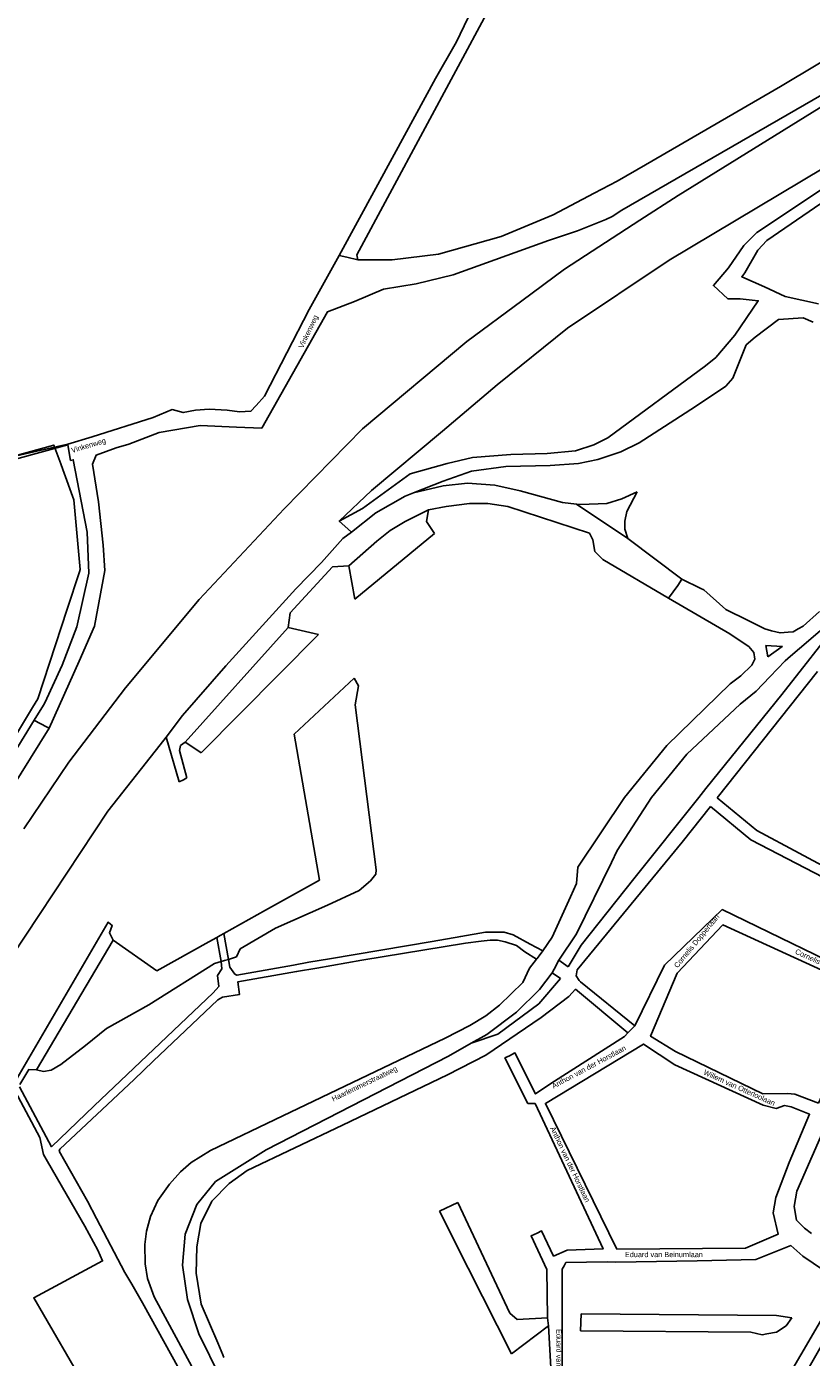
# Model space of a CAD drawing. Header units: metres. Extents: x 89872 to 99175, y 455036 to 468911.
# Tile 142 of 196: x 92018 to 92389, y 467668 to 468297. Entities that reach past the tile are written whole.
import ezdxf

# ---------------------------------------------------------------- set-up
doc = ezdxf.new("R2010")
doc.units = ezdxf.units.M
for name, color, linetype in [('Gemeentegrenzen', 7, 'KG-GEMEENTE'), ('STRNM', 7, 'Continuous'), ('Wegdeel doorgaand', 1, 'Continuous')]:
    doc.layers.add(name, color=color, linetype=linetype)
doc.layers.add('Waterdeel', color=7, linetype='Continuous', true_color=0x00aaff)
doc.layers.add('Wegdeel', color=7, linetype='Continuous', true_color=0x9a9a9a)
doc.linetypes.add('KG-GEMEENTE', pattern='A,1,-2.25,[5,NLCS.SHX,S=1,R=0,X=0,Y=0],-2.25', length=5.5)

msp = doc.modelspace()

# ---------------------------------------------------------------- linework, layer by layer
at = {"layer": 'Gemeentegrenzen', "flags": 128}
msp.add_lwpolyline([(90762.73, 464180.92), (90755.86, 464195.33), (90741.62, 464225.18), (90721.03, 464269.19), (90711.01, 464289.46), (90684.4, 464339.43), (90666.07, 464382.4), (90649.85, 464420.75), (90635.19, 464457.9), (90620.46, 464495.41), (90617.42, 464505), (90608.03, 464538.66), (90596.61, 464572.31), (90590.22, 464593.89), (90582.83, 464625.08), (90577.49, 464644.86), (90574.1, 464660.7), (90572.45, 464670.59), (90570.76, 464689.64), (90570.6, 464708.3), (90570.28, 464725.4), (90569.06, 464744.62), (90567.3, 464767.29), (90566.9, 464789.33), (90566.43, 464806.17), (90566.85, 464822.52), (90571.68, 464854.78), (90571.8, 464856.83), (90576.93, 464940.82), (90575.97, 464994.56), (90575.96, 465007.11), (90582.22, 465039.53), (90584.47, 465051.19), (90590.82, 465068.2), (90598.58, 465085.51), (90628.18, 465144.59), (90671.63, 465227.59), (90681.27, 465245.99), (90683.4, 465249.12), (90703.82, 465279.13), (90736.24, 465326.28), (90740.98, 465333.85), (90746.16, 465342.14), (90754.83, 465357.25), (90766.17, 465377.37), (90771.91, 465388.72), (90778.97, 465404.63), (90787.93, 465425.86), (90792.13, 465436.8), (90794.88, 465446.09), (90796.98, 465454.32), (90799.03, 465463.7), (90800.77, 465474.98), (90802.3, 465489.38), (90805.43, 465519.02), (90807.88, 465558.14), (90813.48, 465615.87), (90814.31, 465632.37), (90814.33, 465653.29), (90813.51, 465667.73), (90811.48, 465686.28), (90808.64, 465705.73), (90804.64, 465725.13), (90795.9, 465764.18), (90785.15, 465805.74), (90777.94, 465830.25), (90769.72, 465854.25), (90765.69, 465864.27), (90758.59, 465878.45), (90749.27, 465894.73), (90742.51, 465905.69), (90732.77, 465921.49), (90719.33, 465939.06), (90708.54, 465951.65), (90707.64, 465952.7), (90706.41, 465954.13), (90669.74, 465998.55), (90660.89, 466007.96), (90639.73, 466025.13), (90621.85, 466039.53), (90613.33, 466046.39), (90592.78, 466058.74), (90573.68, 466068.24), (90549.57, 466078.72), (90528.26, 466086.81), (90508.62, 466092.94), (90486.12, 466099.12), (90419.11, 466113.14), (90381.64, 466120.5), (90246.78, 466147.88), (90131.05, 466177.04), (90053.17, 466197.99), (90008.93, 466212.15), (89991.66, 466217.12), (89972.78, 466223.04), (89946.01, 466232.06), (89938.91, 466234.61), (89924.52, 466240.97), (89909.15, 466251.02), (89890.37, 466265.63), (89871.9, 466284.97), (89887.83, 466296.8), (89924.29, 466323.87), (89930.12, 466326.89), (89934.29, 466328.04), (89937.63, 466327.88), (89945.04, 466324.15), (89948.17, 466323), (89977.66, 466343.26), (89993.35, 466352.63), (90052.22, 466375.13), (90055.03, 466376.08), (90065.03, 466379.45), (90073.34, 466375.83), (90084.28, 466372.05), (90093.68, 466368.25), (90096.01, 466367.31), (90103.17, 466364.55), (90113.06, 466360.46), (90121.69, 466356.76), (90137.55, 466348.81), (90140.91, 466347.13), (90157.03, 466338.86), (90170.01, 466331.53), (90171.15, 466330.89), (90174.52, 466328.98), (90176.07, 466328.04), (90177.1, 466327.41), (90194.26, 466316.95), (90195.97, 466315.9), (90207.54, 466309.46), (90222.24, 466304.08), (90231.81, 466306.54), (90257.95, 466312.83), (90267.49, 466315.16), (90306.21, 466324.63), (90356.24, 466336.62), (90358.92, 466337.24), (90413.71, 466350), (90417.05, 466350.84), (90456.64, 466360.75), (90478.98, 466367.15), (90484.56, 466368.74), (90485.67, 466369.06), (90486.11, 466369.2), (90486.92, 466369.46), (90510.48, 466376.89), (90562.47, 466393.6), (90596.98, 466404.49), (90654.55, 466423.04), (90747.39, 466453.54), (90753.81, 466455.65), (90786.49, 466466.39), (90790.65, 466467.83), (90790.9, 466467.91), (90805.15, 466470.33), (90816.53, 466472.26), (90819.4, 466472.75), (90860.97, 466478.57), (90883.49, 466481.07), (90913.64, 466484.41), (90952.55, 466488.72), (91015.63, 466494.19), (91016.35, 466494.25), (91036.98, 466496.04), (91037.06, 466511.43), (91037.23, 466513.36), (91037.76, 466515.52), (91038.82, 466517.17), (91039.53, 466517.65), (91040.64, 466518.05), (91042.08, 466518.46), (91055.96, 466517.87), (91068.38, 466517.36), (91074.4, 466517.41), (91083.3, 466519.1), (91220.08, 466569.55), (91230.75, 466576.46), (91243.75, 466575.59), (91243.76, 466579.12), (91303.2, 466576.33), (91441.36, 466572.1), (91466.58, 466573.13), (91464.02, 466554.89), (91494.85, 466553.15), (91521.12, 466628.88), (91536.55, 466673.44), (91571.28, 466773.64), (91615.16, 466900.35), (91660.3, 467030.44), (91663.46, 467039.53), (91684.44, 467099.92), (91714.37, 467186.31), (91715.44, 467189.4), (91766.98, 467337.81), (91775.01, 467362.82), (91781.93, 467384.37), (91805.73, 467457.4), (91822.14, 467507.77), (91843.65, 467573.99), (91840.8, 467581.24), (91790.82, 467612.97), (91791.2, 467615.51), (91791.33, 467616.4), (91784.38, 467619.38), (91787.65, 467627.75), (91792.47, 467640.26), (91852.36, 467658.81), (91852.88, 467660.11), (91854.54, 467664.27), (91855.02, 467665.48), (91861.52, 467681.81), (91862.36, 467683.91), (91878.28, 467723.67), (91884.22, 467738.35), (91879.67, 467738.58), (91884.97, 467755.36), (91888.2, 467765.57), (91888.8, 467767.45), (91895.8, 467791.89), (91903.68, 467826.61), (91903.94, 467827.08), (91909.12, 467836.69), (91917.08, 467845.72), (91928.74, 467852.65), (91941.83, 467844.72), (91980.03, 467907.98), (91998.91, 467938.78), (92021.1, 467975.47), (92022.29, 467977.44), (92023.53, 467979.5), (92037.46, 468021.89), (92043.26, 468039.53), (92043.61, 468040.61), (92040.67, 468073.65), (92035.39, 468087.87), (92034.39, 468090.57), (92031.08, 468099.48), (91997.78, 468090.26), (91979.47, 468086.42), (91965.37, 468084.21), (91956.64, 468083.07), (91949.21, 468083.34), (91938.16, 468084.3), (91924.19, 468085.55), (91909.12, 468087.5), (91890.59, 468090.09), (91872.55, 468092.17), (91857.94, 468093.47), (91848.6, 468093.53), (91835.64, 468093.28), (91823.5, 468092.43), (91812.71, 468091.13), (91802.47, 468089.49), (91791.09, 468086.88), (91788.75, 468086.31), (91779.45, 468084.02), (91760.6, 468078.53), (91752.17, 468076.29), (91738.58, 468072.57), (91728.77, 468069.12), (91756.55, 468118.92), (91760.38, 468127.16), (91763, 468134.6), (91768.6, 468150.86), (91769.39, 468153.14), (91771.95, 468159.37), (91778.54, 468171.54), (91790.73, 468187.78), (91799.5, 468198.47), (91805.04, 468206.84), (91808.12, 468213.95), (91809.47, 468221.22), (91815.07, 468251.21), (91819.18, 468261.42), (91834.88, 468291.11), (91850.03, 468319.75), (91851.13, 468324.92), (91847.97, 468332.39), (91846.13, 468336.03), (91839.79, 468348.62), (91832.72, 468362.65), (91834.85, 468387.36), (91838.79, 468398.01), (91843.55, 468405.59), (91850.13, 468411.97), (91883.99, 468424), (91942.42, 468413.96), (91974.49, 468420.41), (91975.23, 468420.66), (92022.28, 468436.6), (92044.49, 468448.15), (92053.64, 468457.58), (92067.44, 468486.92), (92106.88, 468535.87), (92111.16, 468543.41), (92114.34, 468570.37), (92118.7, 468584.42), (92123.06, 468593.69), (92126.7, 468597.41), (92138.9, 468600.96), (92192.74, 468603.63), (92233.33, 468611.76), (92244.82, 468614.49), (92283.95, 468625.54), (92315.75, 468635.91), (92317.95, 468634.29), (92322.3, 468629.39), (92326.09, 468620.65), (92328.79, 468610.74), (92329.78, 468599.67), (92329.98, 468589.77), (92330.68, 468581.8), (92335.15, 468572.63), (92340.35, 468566.15), (92346.82, 468560.7), (92353.75, 468556.41), (92363.38, 468554.6), (92377.41, 468554.24), (92392.61, 468557.39), (92401.25, 468560.3), (92408.39, 468564.33), (92418.09, 468572.89), (92422.21, 468578.01), (92424.98, 468583.41), (92427.2, 468592.7), (92431.87, 468610.83), (92433.6, 468615.21), (92464.86, 468655.83), (92493.04, 468676.98), (92552.78, 468696.47), (92588.82, 468708.48), (92727.79, 468737.39), (92746.65, 468751.69), (92757.44, 468765.59), (92798.35, 468803.82), (92819.4, 468831.21), (92833.5, 468849.96), (92846.82, 468882.12), (92849.01, 468885.97), (92851.87, 468889.37), (92869.15, 468904.64), (92876.53, 468909.69), (92878.52, 468910.54), (92881.13, 468910.33), (92883.43, 468909.22), (92886.29, 468907.05), (92895.02, 468895.84), (92895.93, 468892.35), (92900.08, 468876.55), (92906.31, 468857.26), (92910.29, 468846.06), (92914.23, 468837.09), (92916.99, 468832.32), (92920.3, 468826.25), (92926.51, 468817.94), (92932.99, 468806.12), (92939.41, 468793.03), (92944.39, 468782.73), (92948.19, 468771.06), (92953.52, 468755.48), (92954.33, 468752.64), (92958.17, 468739.31), (92964.1, 468717.34), (92965.3, 468704.7), (92965.09, 468689.59), (92965.26, 468664.12), (92964.59, 468660.5), (92963.44, 468657.06), (92948.86, 468642.44), (92960.91, 468627.96), (92969.49, 468617.66), (92980.81, 468604.05), (92985.03, 468599.84), (92988.53, 468597.26), (92991.47, 468595.43), (92993.87, 468594.11), (92996.2, 468593.29), (93000.22, 468592.11), (93001.05, 468591.94), (93091.55, 468646.01), (93130.91, 468668.16), (93149.02, 468678.05), (93167.03, 468687.05), (93166.59, 468687.93), (93174.73, 468692.41), (93181.98, 468695.76), (93189.21, 468698.57), (93196.24, 468700.71), (93205.91, 468702.35), (93214.68, 468703.2), (93221.82, 468703.49), (93230.24, 468703.21), (93240.36, 468700.6), (93248.99, 468700.42), (93255.14, 468700.58), (93263.43, 468701.96), (93281.56, 468706.5), (93301.71, 468718.75), (93306.92, 468721.92), (93320.28, 468730.04), (93334.85, 468742.28), (93348.55, 468753.78), (93359.17, 468762.69), (93412.98, 468807.86), (93444.68, 468834.48), (93445.51, 468835.16), (93479.73, 468779.45), (93491.23, 468760.75), (93524.92, 468705.61), (93527.17, 468701.92), (93526, 468700.88), (93532.9, 468693.65), (93591.6, 468747.02), (93658.74, 468809.44), (93709.95, 468747.92), (93732.24, 468758.74), (93735.84, 468760.49), (93751.9, 468768.28), (93767.37, 468775.79), (93773.2, 468746.57), (93777.5, 468724.91), (93778.4, 468720.35), (93791.43, 468654.68), (93812.54, 468549.11), (93818.34, 468509.26), (93831.75, 468306.41), (93833.09, 468272.76), (93833.3, 468266.72), (93840.97, 468095.61), (93841.57, 468089.96), (93843.6, 468070.23), (93846.04, 468048), (93846.04, 468048), (93846.9, 468039.53), (93847.81, 468030.61), (93864.03, 467940.44), (93873.3, 467895.67), (93869.31, 467894.99), (93887.99, 467819.32), (93891.57, 467803.97), (93884.7, 467792.02), (93878.82, 467785.23), (93874.26, 467779.43), (93873.6, 467778.79), (93854.14, 467763.32), (93845.3, 467756.59), (93840.94, 467750.48), (93836.8, 467741.22), (93827.44, 467723.31), (93824.67, 467717.19), (93823.09, 467716.71), (93821.39, 467716.31), (93803.08, 467730.16), (93683.57, 467603.04), (93680.58, 467597.82), (93669.54, 467578.56), (93665.35, 467571.81), (93663.01, 467568.19), (93657.5, 467560.82), (93653.35, 467555.16), (93648.93, 467548.51), (93645.99, 467544.02), (93642.41, 467538.63), (93641.68, 467537.52), (93637.39, 467531.58), (93633.97, 467526.92), (93631.79, 467523.89), (93631.13, 467522.96), (93626.57, 467516.43), (93620.17, 467508.3), (93615.67, 467502.73), (93612.24, 467497.99), (93607.97, 467492.11), (93603.82, 467485.76), (93599.62, 467479.33), (93595.4, 467472.53), (93591.91, 467466.94), (93589.72, 467463.24), (93586.18, 467457.27), (93583.76, 467453.14), (93579.56, 467445.9), (93575.56, 467438.91), (93574.03, 467436.33), (93571.93, 467432.78), (93566.24, 467422.93), (93563, 467417.82), (93562.48, 467417.03), (93558.13, 467410.39), (93550.26, 467399.76), (93547.88, 467396.78), (93544.49, 467392.53), (93540.58, 467386.89), (93537.25, 467382.38), (93533.01, 467376.22), (93532.5, 467375.48), (93529.33, 467371), (93525.2, 467365.38), (93521.51, 467360.99), (93520.31, 467359.56), (93515.8, 467353.32), (93513.27, 467349.64), (93512.09, 467347.91), (93508.71, 467342.79), (93506.08, 467338.02), (93503.8, 467332.86), (93503.12, 467331.33), (93501.43, 467327.81), (93500.86, 467326.63), (93499.47, 467322.46), (93498.4, 467318.63), (93497.45, 467314.11), (93497.13, 467311.76), (93496.87, 467309.78), (93495.87, 467305.24), (93495.31, 467300.26), (93495.27, 467292.97), (93495.31, 467290.94), (93495.35, 467288.45), (93495.47, 467283.63), (93495.52, 467282.07), (93495.67, 467277.13), (93496.17, 467272.15), (93497.22, 467265.24), (93497.47, 467263.81), (93498.61, 467257.35), (93500, 467251.51), (93500.87, 467247.85), (93503.01, 467239.46), (93503.13, 467239.01), (93506.38, 467229.74), (93507.18, 467228.07), (93508.32, 467225.67), (93510.23, 467221.46), (93512.14, 467217.42), (93512.36, 467216.92), (93515.2, 467210.33), (93517.63, 467204.9), (93520.73, 467197.96), (93522.93, 467192.8), (93522.95, 467192.76), (93524.71, 467188.65), (93527.22, 467181), (93529.73, 467173.27), (93532.33, 467164.48), (93533.97, 467158.98), (93534.9, 467155.86), (93537.15, 467148.55), (93540.34, 467141.44), (93543.44, 467134.78), (93545.73, 467130.01), (93549.4, 467123.06), (93551.69, 467118.78), (93558.5, 467108.09), (93564.79, 467098.76), (93576.05, 467083.6), (93582.4, 467074.84), (93587.55, 467067.54), (93597.5, 467053.23), (93601.83, 467047.09), (93604.35, 467043.51), (93607.14, 467039.53), (93617.51, 467024.74), (93622.16, 467017.3), (93626.15, 467010.2), (93630.09, 467003.93), (93632.89, 466998.82), (93634.24, 466995.65), (93635.13, 466993.53), (93636.95, 466988.24), (93640.79, 466983.47), (93654.22, 466966.77), (93662.47, 466956.41), (93668.64, 466948.16), (93678.23, 466934.05), (93685.66, 466921.58), (93702.09, 466892.38), (93706.91, 466882.25), (93708.3, 466878.98), (93712.86, 466866.37), (93719.01, 466847.6), (93719.7, 466843.47), (93723.21, 466822.41), (93726.18, 466802.27), (93727.67, 466786.85), (93729.62, 466766.83), (93729.99, 466763), (93731.89, 466743.8), (93732.1, 466742.18), (93732.51, 466739.1), (93731.43, 466720.79), (93731.25, 466717.75), (93731.04, 466714.17), (93729.14, 466699.4), (93727.06, 466683.84), (93726.5, 466679.88), (93725.16, 466670.3), (93725.06, 466669.59), (93721.77, 466654.64), (93714.35, 466626.12), (93713.59, 466623.71), (93708.31, 466606.85), (93707.75, 466605.34), (93702.58, 466591.38), (93699.08, 466581.91), (93697.03, 466575.66), (93693.59, 466565.14), (93693.2, 466563.95), (93688.61, 466550.91), (93684.33, 466538.74), (93671.2, 466501.42), (93669.41, 466496.32), (93662.52, 466476.74), (93655.21, 466455.94), (93655.04, 466455.47), (93644.68, 466426.02), (93644.21, 466424.68), (93629.96, 466390), (93605.72, 466331.02), (93616.41, 466319.35), (93626.89, 466309.6), (93665.84, 466273.68), (93679.89, 466260.29), (93682.44, 466258.7), (93684.3, 466257.76), (93694.12, 466255.08), (93713.76, 466250.44), (93732.73, 466246.76), (93735.02, 466246.32), (93747.26, 466251.76), (93765.63, 466259.16), (93782.56, 466266.92), (93806.97, 466278.32), (93818.95, 466284.1), (93823.01, 466288.07), (93826.57, 466294.66), (93835.96, 466310.67), (93856.72, 466315.37), (93871.9, 466319.25), (93876.75, 466320.5), (93897.96, 466320.34), (93924.54, 466320.38), (93933.91, 466323.73), (93934.24, 466323.81), (93921.05, 466365.78), (93967.21, 466415.6), (93968.08, 466416.29), (93974.41, 466421.26), (94000.72, 466575.47), (94019.17, 466575.81), (94022.1, 466575.87), (94046.37, 466576.32), (94067.94, 466576.72), (94081.54, 466576.97), (94090.73, 466577.15), (94099.96, 466577.32), (94105.99, 466577.43), (94115.25, 466577.6), (94146.92, 466578.19), (94158.49, 466578.41)], dxfattribs=at)
at = {"layer": 'Waterdeel', "lineweight": -3}
for p, q in [((92299.83, 468074.13), (92307.02, 468077.44)), ((92307.02, 468077.44), (92302.22, 468068.11)), ((92197.35, 468063.29), (92208.32, 468068.85)), ((92208.32, 468068.85), (92207.37, 468063.29)), ((92302.65, 468055.27), (92278.29, 468071.56)), ((92278.29, 468071.56), (92280.26, 468071.35)), ((92280.26, 468071.35), (92292.67, 468071.81)), ((92292.67, 468071.81), (92299.83, 468074.13)), ((92190.18, 468059.12), (92197.35, 468063.29)), ((92207.37, 468063.29), (92211.19, 468057.73)), ((92302.22, 468068.11), (92301.26, 468063.48)), ((92301.26, 468063.48), (92301.26, 468059.77)), ((92211.19, 468057.73), (92173.48, 468026.7)), ((92183.98, 468054.03), (92190.18, 468059.12)), ((92301.26, 468059.77), (92302.65, 468055.27)), ((92170.62, 468042.43), (92183.98, 468054.03)), ((92173.48, 468026.7), (92170.62, 468042.43)), ((92093.29, 467959.08), (92141.98, 468013.27)), ((92141.98, 468013.27), (92156.3, 468010.03)), ((92156.3, 468010.03), (92100.88, 467954.01)), ((92144.83, 467962.79), (92173.15, 467989.32)), ((92173.15, 467989.32), (92175.23, 467985.7)), ((92175.23, 467985.7), (92173.74, 467976.76)), ((92173.74, 467976.76), (92183.65, 467898.78)), ((92156.87, 467893.94), (92144.83, 467962.79)), ((92094.52, 467958.26), (92093.29, 467959.08)), ((92100.88, 467954.01), (92094.52, 467958.26)), ((92183.65, 467898.78), (92183.39, 467896.63)), ((92131.25, 467879.64), (92156.87, 467893.94)), ((92180.97, 467893.53), (92175.56, 467889.05)), ((92183.39, 467896.63), (92180.97, 467893.53)), ((92175.56, 467889.05), (92160.63, 467882.13)), ((92160.63, 467882.13), (92136, 467871.14)), ((92111.48, 467868.61), (92131.25, 467879.64)), ((92108.31, 467866.84), (92109.81, 467867.68)), ((92109.81, 467867.68), (92111.48, 467868.61)), ((92136, 467871.14), (92119.26, 467861.42)), ((92022.9, 467804.26), (92059.24, 467865.44)), ((92059.24, 467865.44), (92079.85, 467850.97)), ((92079.85, 467850.97), (92104.48, 467864.7)), ((92104.48, 467864.7), (92108.31, 467866.84)), ((92119.26, 467861.42), (92117.48, 467857.56)), ((92110.34, 467855.41), (92107.06, 467854.43)), ((92111.85, 467855.87), (92110.34, 467855.41)), ((92113.74, 467856.43), (92111.85, 467855.87)), ((92117.48, 467857.56), (92113.74, 467856.43)), ((92107.06, 467854.43), (92076.04, 467834.95)), ((92076.04, 467834.95), (92056.08, 467823.73)), ((92056.08, 467823.73), (92046.1, 467815.78)), ((92046.1, 467815.78), (92034.52, 467806.76)), ((92026.32, 467803.49), (92022.9, 467804.26)), ((92034.52, 467806.76), (92029.82, 467804.11)), ((92029.82, 467804.11), (92026.32, 467803.49)), ((92213.52, 467737.4), (92222.23, 467741.56)), ((92222.23, 467741.56), (92246.84, 467689.28)), ((92227.13, 467710.46), (92213.52, 467737.4)), ((92247.6, 467669.96), (92227.13, 467710.46)), ((92246.84, 467689.28), (92250.25, 467686.25)), ((92250.25, 467686.25), (92264.64, 467687.01)), ((92264.64, 467687.01), (92265.02, 467683.22)), ((92280.16, 467680.95), (92280.54, 467688.9)), ((92280.54, 467688.9), (92372.93, 467688.14)), ((92372.93, 467688.14), (92380.13, 467687.01)), ((92380.13, 467687.01), (92377.48, 467683.22)), ((92265.02, 467683.22), (92247.6, 467669.96)), ((92360.82, 467680.19), (92280.16, 467680.95)), ((92366.12, 467679.05), (92360.82, 467680.19)), ((92368.39, 467679.43), (92366.12, 467679.05)), ((92372.93, 467680.19), (92368.39, 467679.43)), ((92377.48, 467683.22), (92372.93, 467680.19))]:
    msp.add_line(p, q, dxfattribs=at)
msp.add_lwpolyline([(92348.34, 467607.84), (92393.76, 467685.49), (92398.68, 467694.21), (92403.61, 467690.8), (92400.2, 467684.36), (92382.78, 467654.05)], dxfattribs=at)
at = {"layer": 'Wegdeel'}
for p, q in [((92221.47, 468289.77), (92230.94, 468309.47)), ((92236.82, 468305.31), (92174.52, 468189.38)), ((92211.63, 468272.72), (92221.03, 468289.01)), ((92221.03, 468289.01), (92221.47, 468289.77)), ((92192.13, 468236.86), (92211.63, 468272.72)), ((92166.04, 468189.06), (92192.13, 468236.86)), ((92169.76, 468188.24), (92166.04, 468189.06)), ((92174.9, 468187.1), (92169.76, 468188.24)), ((92174.52, 468189.38), (92174.9, 468187.1)), ((92215.34, 468080.15), (92226.8, 468081.54)), ((92226.8, 468081.54), (92239.69, 468080.61)), ((92183.5, 468067.46), (92197.35, 468075.34)), ((92197.35, 468075.34), (92201.33, 468076.91)), ((92201.33, 468076.91), (92215.34, 468080.15)), ((92239.69, 468080.61), (92251.62, 468077.84)), ((92251.62, 468077.84), (92271.67, 468072.28)), ((92208.32, 468068.85), (92197.35, 468063.29)), ((92216.77, 468070.42), (92208.32, 468068.85)), ((92227.75, 468071.81), (92216.77, 468070.42)), ((92236.35, 468071.81), (92227.75, 468071.81)), ((92245.89, 468070.42), (92236.35, 468071.81)), ((92284.55, 468057.92), (92245.89, 468070.42)), ((92271.67, 468072.28), (92278.29, 468071.56)), ((92278.29, 468071.56), (92302.65, 468055.27)), ((92171.92, 468058.34), (92183.5, 468067.46)), ((92197.35, 468063.29), (92190.18, 468059.12)), ((92167.82, 468055.39), (92171.92, 468058.34)), ((92190.18, 468059.12), (92183.98, 468054.03)), ((92285.99, 468054.68), (92284.55, 468057.92)), ((92157.7, 468043.98), (92167.82, 468055.39)), ((92183.98, 468054.03), (92170.62, 468042.43)), ((92286.94, 468049.12), (92285.99, 468054.68)), ((92302.65, 468055.27), (92328.12, 468036.09)), ((92145.59, 468031.47), (92157.7, 468043.98)), ((92290.76, 468045.41), (92286.94, 468049.12)), ((92321.91, 468027.18), (92290.76, 468045.41)), ((92162.98, 468041.99), (92142.93, 468020.22)), ((92170.62, 468042.43), (92162.98, 468041.99)), ((92112.45, 467995.13), (92145.59, 468031.47)), ((92326.2, 468033.18), (92321.91, 468027.18)), ((92328.12, 468036.09), (92326.2, 468033.18)), ((92142.93, 468020.22), (92141.98, 468013.27)), ((92375.41, 467981.56), (92407.75, 468022.89)), ((92141.98, 468013.27), (92093.29, 467959.08)), ((92091.95, 467971.67), (92112.45, 467995.13)), ((92392.29, 467992.42), (92344.9, 467932.71)), ((92339.45, 467937.12), (92375.41, 467981.56)), ((92084.3, 467961.51), (92091.95, 467971.67)), ((92090.47, 467940.29), (92084.3, 467961.51)), ((92091.11, 467957.51), (92090.54, 467955.21)), ((92090.54, 467955.21), (92094.13, 467942.2)), ((92093.29, 467959.08), (92091.11, 467957.51)), ((92092.52, 467941.36), (92090.47, 467940.29)), ((92094.13, 467942.2), (92092.52, 467941.36)), ((92336.15, 467932.98), (92339.45, 467937.12)), ((92305.48, 467894.48), (92336.15, 467932.98)), ((92344.9, 467932.71), (92363.7, 467917.27)), ((92341.65, 467928.61), (92328.33, 467911.83)), ((92360.79, 467912.89), (92341.65, 467928.61)), ((92328.33, 467911.83), (92278.68, 467851.47)), ((92432.69, 467875.55), (92360.79, 467912.89)), ((92363.7, 467917.27), (92434.6, 467879.44)), ((92280.54, 467863.17), (92305.48, 467894.48)), ((92274.39, 467852.86), (92280.54, 467863.17)), ((92267.73, 467851.87), (92269.91, 467856.12)), ((92269.91, 467856.12), (92274.39, 467852.86)), ((92266.83, 467850.14), (92267.73, 467851.87)), ((92270.79, 467847.33), (92266.83, 467850.14)), ((92278.68, 467851.47), (92278.21, 467848.7)), ((92278.21, 467848.7), (92279.64, 467846.38)), ((92260.55, 467835.39), (92270.79, 467847.33)), ((92277.82, 467842.34), (92274.67, 467838.95)), ((92302.63, 467821.7), (92277.82, 467842.34)), ((92279.64, 467846.38), (92280.31, 467845.84)), ((92280.31, 467845.84), (92305.87, 467825.09)), ((92274.67, 467838.95), (92261.56, 467829.04)), ((92241.21, 467821.07), (92260.55, 467835.39)), ((92261.56, 467829.04), (92235.48, 467811.19)), ((92304.79, 467823.97), (92302.63, 467821.7)), ((92305.87, 467825.09), (92304.79, 467823.97)), ((92228.49, 467816.79), (92241.21, 467821.07)), ((92131.57, 467766.49), (92217.76, 467810.74)), ((92235.48, 467811.19), (92217.3, 467801.82)), ((92217.76, 467810.74), (92228.49, 467816.79)), ((92217.3, 467801.82), (92167.67, 467778.16)), ((92167.67, 467778.16), (92122.63, 467756.7)), ((92107.68, 467751.44), (92131.57, 467766.49)), ((92122.63, 467756.7), (92114.02, 467750.55)), ((92098.83, 467740.52), (92107.68, 467751.44)), ((92114.02, 467750.55), (92105.82, 467742.14)), ((92105.82, 467742.14), (92100.62, 467731.54)), ((92093.22, 467726.65), (92098.83, 467740.52)), ((92100.62, 467731.54), (92098.82, 467720.53)), ((92092.04, 467711.9), (92093.22, 467726.65)), ((92098.82, 467720.53), (92098.42, 467708.12)), ((92094.4, 467695.76), (92092.04, 467711.9)), ((92098.42, 467708.12), (92100.87, 467693.57)), ((92099.71, 467679.53), (92094.4, 467695.76)), ((92100.87, 467693.57), (92108.64, 467675.23)), ((92109.98, 467658.71), (92099.71, 467679.53)), ((92108.64, 467675.23), (92111.02, 467669.62)), ((92111.02, 467669.62), (92111.62, 467668.23))]:
    msp.add_line(p, q, dxfattribs=at)
for points in [[(91943.77, 467843.75), (91945.68, 467842.84), (91998.09, 467930.92), (92021.81, 467969.43), (92023.81, 467968.39), (92028.93, 467965.72), (91953, 467843.87), (91932.55, 467807.84), (91903.4, 467755.97), (91889.7, 467726.22), (91887.31, 467721.04), (91883.33, 467712.41), (91879.9, 467703.01), (91886.95, 467735.16), (91886.15, 467736.14), (91887.54, 467739.23), (91891.66, 467748.4), (91915.52, 467793.86), (91930.82, 467821.03), (91942.4, 467841.59), (91943.68, 467843.6)], [(92392.75, 467788.48), (92381.6, 467792.7), (92378.08, 467793.05), (92366.45, 467792.9), (92325.18, 467812.97), (92313.38, 467820.07), (92325.98, 467849.91), (92347.52, 467872.74), (92416.68, 467841.05)], [(92297.48, 467719.42), (92263.61, 467788.33), (92310.1, 467816.43), (92324.92, 467806.58), (92366.63, 467787.49), (92372.8, 467786.01), (92376.67, 467787.42), (92379.84, 467786.72), (92388.58, 467783.21), (92378.99, 467760.51), (92372.56, 467743.84), (92371.42, 467736.64), (92373.67, 467726.52), (92358.32, 467719.95)]]:
    msp.add_lwpolyline(points, close=True, dxfattribs=at)
for points in [[(92266.15, 467663.52), (92265.02, 467683.22), (92264.64, 467687.01), (92264.32, 467709.85), (92256.88, 467725.83), (92259.66, 467727.11), (92261.82, 467728.12), (92267.48, 467716.19), (92273.9, 467719.03), (92290.94, 467719.6), (92258.73, 467788.36), (92255.34, 467788.38), (92244.5, 467809.86), (92246.6, 467810.91), (92249.23, 467812.24), (92259.01, 467792.86), (92266.27, 467797.75), (92300.99, 467819.98), (92302.63, 467821.7), (92304.79, 467823.97), (92305.87, 467825.09), (92319.92, 467853.7), (92347.29, 467879.95), (92418.7, 467845.3)], [(91945.92, 467669.66), (92022.32, 467652.26), (92036.53, 467651.25), (92046.56, 467651.25), (92043.38, 467659.01), (92026.29, 467688.55), (92021.68, 467696.53), (92054.17, 467713.94), (92052, 467718.98), (92045.8, 467730.34), (92028.1, 467760.92), (92026.19, 467764.21), (92024.55, 467772.18), (92011.54, 467796.55), (92056.78, 467873.95), (92057.99, 467873.1), (92058.81, 467872.52), (92057.41, 467868.91), (92059.24, 467865.44), (92022.9, 467804.26), (92019.3, 467804.35), (92015.11, 467797.28)], [(92014.89, 467796.27), (92030.05, 467767.89), (92050.22, 467787.15), (92106.48, 467840.56), (92109.17, 467843.69), (92108.59, 467848.86), (92110.55, 467851.91), (92110.34, 467855.41), (92108.31, 467866.84), (92109.81, 467867.68), (92111.48, 467868.61), (92113.74, 467856.43), (92114.41, 467852.79), (92116.81, 467849.37), (92117.76, 467848.93), (92144.51, 467853.73), (92151.82, 467855.04), (92161.46, 467856.67), (92210.04, 467864.87), (92223.57, 467867.27), (92235.36, 467869.23), (92244.1, 467869.23), (92248.32, 467868.07), (92256.35, 467863.62), (92262.39, 467860.53), (92260.68, 467858.1), (92259.78, 467856.82), (92259.48, 467856.46), (92253.94, 467860), (92249.92, 467862.98), (92244.68, 467864.8), (92241.04, 467865.45), (92237.47, 467865.45), (92233.25, 467865.09), (92225.9, 467864.07), (92176.78, 467855.99), (92155.56, 467852.33), (92145.96, 467850.67), (92118.2, 467845.88), (92118.92, 467839.83), (92110.85, 467838.6), (92108.74, 467837.36), (92099.56, 467828.64), (92078.12, 467808.26), (92069.15, 467799.73), (92033.92, 467766.77), (92033.7, 467765.75), (92047.02, 467742.1), (92051.3, 467733.98), (92064.74, 467708.46), (92068.02, 467702.87), (92073.14, 467694.14), (92097.05, 467650.75)], [(92396.99, 467779.93), (92382.52, 467746.89), (92381.26, 467739.67), (92382.4, 467733.23), (92386.19, 467729.44), (92389.44, 467726.89)], [(92433.69, 467628.89), (92451.71, 467671.31), (92445.76, 467675.7), (92440.57, 467678.84), (92385.43, 467716.18), (92379.63, 467721.2), (92363.09, 467714.66), (92335.45, 467713.91), (92296.94, 467713.34), (92292.81, 467713.44), (92273.35, 467713.15), (92272.46, 467711.62), (92271.5, 467709.97), (92271.5, 467708.29), (92271.57, 467654.13)]]:
    msp.add_lwpolyline(points, dxfattribs=at)
at = {"layer": 'Wegdeel doorgaand'}
for points in [[(92519.99, 468307.41), (92492.59, 468290.53), (92416.48, 468243.17), (92322.19, 468186.88), (92274.1, 468154.68), (92240.78, 468128), (92215.04, 468106.03), (92181.34, 468077.99), (92166.16, 468063.57), (92168.8, 468061.17), (92171.92, 468058.34), (92167.82, 468055.39), (92157.7, 468043.98), (92145.59, 468031.47), (92112.45, 467995.13), (92091.95, 467971.67), (92084.3, 467961.51), (92081.5, 467957.79), (92056.74, 467926.4), (92011.38, 467858.06)], [(92464.35, 468305.28), (92299.82, 468210.44), (92295.21, 468207.54), (92292.22, 468206.1), (92278.81, 468200.71), (92265.02, 468196.19), (92219.96, 468179.9), (92202.54, 468175.74), (92187.01, 468173.09), (92173.38, 468167.4), (92160.51, 468162.48), (92129.46, 468107.54), (92117.53, 468108.01), (92100.3, 468108.68), (92081, 468105.36), (92066.6, 468099.97), (92060.6, 468098.26), (92051.17, 468094.71), (92049.42, 468090.52), (92052.21, 468072.69), (92054.48, 468052.23), (92055.23, 468040.26), (92050.32, 468013.97), (92043.12, 467997.3), (92028.93, 467965.72), (92023.81, 467968.39), (92021.81, 467969.43), (92026.21, 467976.57), (92026.84, 467977.6), (92035.17, 467995.41), (92041.99, 468013.59), (92047.67, 468038.97), (92046.91, 468058.29), (92040.37, 468092.54), (92039.11, 468092.21), (92037.7, 468099.56), (91976.57, 468082.97)], [(92017, 467918.12), (92038.2, 467949.56), (92065.09, 467984.8), (92099.92, 468026.47), (92140.06, 468069.28), (92177.17, 468107.16), (92226.4, 468148.46), (92252.43, 468167.67), (92272.59, 468182.55), (92308.36, 468205.74), (92326.36, 468217.41), (92464.36, 468302.88)], [(91996.15, 468090.51), (92023.18, 468096.65), (92037.73, 468099.95), (92049.25, 468103.44), (92078.21, 468112.52), (92087.07, 468116.28), (92092.34, 468114.86), (92098.1, 468115.96), (92104.6, 468116.46), (92113.06, 468115.96), (92118.95, 468115.23), (92124.34, 468115.47), (92126.8, 468118.15), (92130.72, 468122.59), (92151.89, 468163.48), (92166.04, 468189.06), (92169.76, 468188.24), (92174.9, 468187.1), (92191.18, 468187.1), (92213.14, 468189.75), (92242.68, 468198.09), (92267.29, 468208.32), (92286.66, 468218.49), (92297.58, 468224.23), (92310.93, 468231.95), (92374.83, 468268.93), (92409.35, 468289.65)], [(92390.29, 468157.64), (92385.61, 468159.58), (92373.82, 468158.89), (92362.84, 468150.55), (92358.54, 468146.85), (92352.34, 468131.1), (92348.99, 468127.4), (92334.68, 468117.67), (92307.95, 468100.53), (92299.35, 468096.36), (92288.37, 468092.66), (92279.3, 468090.8), (92265.94, 468089.88), (92244.94, 468089.41), (92228.71, 468087.1), (92215.34, 468082.47), (92201.33, 468076.91), (92197.35, 468075.34), (92183.5, 468067.46), (92171.92, 468058.34), (92168.8, 468061.17), (92166.16, 468063.57), (92177.15, 468069.5), (92199.63, 468085.92), (92217.25, 468090.8), (92229.18, 468093.58), (92247.32, 468094.97), (92264.51, 468095.44), (92277.87, 468096.83), (92286.46, 468099.6), (92293.15, 468102.85), (92339.39, 468136.92), (92344.22, 468140.83), (92353.29, 468151.48), (92364.27, 468167.69), (92355.68, 468168.62), (92349.87, 468168.62), (92343.12, 468174.86), (92350.29, 468183.2), (92357.44, 468193.86), (92363.65, 468199.88), (92473.44, 468273.06)], [(92484.56, 468275.68), (92368.42, 468196.17), (92364.13, 468191.54), (92357.92, 468180.89), (92356.49, 468179.03), (92367.21, 468174.2), (92377.01, 468169.77), (92392.8, 468166.17)], [(92101.57, 467654.39), (92078.64, 467696.92), (92075.38, 467705.65), (92074.42, 467712.55), (92074.23, 467721.75), (92075, 467727.99), (92076.82, 467734.89), (92080.37, 467742.47), (92085.93, 467750.23), (92091.01, 467756.08), (92096.09, 467760.4), (92105.2, 467766.15), (92139.43, 467782.45), (92216.15, 467819.28), (92227.94, 467825.22), (92235.42, 467829.82), (92241.85, 467834.72), (92252.97, 467845.45), (92256.14, 467852.36), (92259.48, 467856.46), (92259.78, 467856.82), (92260.68, 467858.1), (92262.39, 467860.53), (92266.91, 467866.96), (92275.45, 467886.04), (92278.27, 467892.35), (92278.95, 467900.05), (92300.99, 467932.88), (92321.06, 467957.51), (92350.97, 467986.68), (92356.02, 467990.37), (92361.26, 467995.48), (92362.7, 467998.26), (92362.22, 468001.5), (92359.83, 468004.28), (92353.92, 468008.21), (92350.9, 468010.21), (92321.91, 468027.18), (92326.2, 468033.18), (92328.12, 468036.09), (92337.1, 468031.73), (92338.49, 468031.05), (92348.99, 468021.79), (92359.45, 468016.53), (92367.47, 468012.57), (92370.56, 468011.77), (92374.63, 468010.72), (92378.45, 468011), (92380.83, 468011.18), (92383.24, 468012.58), (92385.61, 468013.96), (92393.24, 468020.91)], [(92109.98, 467658.71), (92099.71, 467679.53), (92094.4, 467695.76), (92092.04, 467711.9), (92093.22, 467726.65), (92098.83, 467740.52), (92107.68, 467751.44), (92131.57, 467766.49), (92217.76, 467810.74), (92228.49, 467816.79), (92235.91, 467820.97), (92250.01, 467831.56), (92260.8, 467842.23), (92266.83, 467850.14), (92267.73, 467851.87), (92269.91, 467856.12), (92278.27, 467868.48), (92294.84, 467902.29), (92297.58, 467907.88), (92313.86, 467932.88), (92330.52, 467953.34), (92355.67, 467977), (92363.38, 467983.24), (92369.76, 467989.89), (92377.01, 467997.47), (92379.58, 467999.68), (92388.06, 468006.96), (92393.72, 468011.83)]]:
    msp.add_lwpolyline(points, dxfattribs=at)
msp.add_lwpolyline([(92368.85, 467999.48), (92367.95, 468004.74), (92375.61, 468004.3)], close=True, dxfattribs=at)

# ---------------------------------------------------------------- texts
at = {"layer": 'STRNM'}
for s, rotation, p in [('Vinkenweg', 64.40858, (92148.98, 468144.98)), ('Vinkenweg', 16.80355, (92039.84, 468095.72)), ('Cornelis Dopperlaan', 50.64204, (92326.14, 467852.16)), ('Cornelis Dopperlaan', 335.22886, (92381.47, 467859.27)), ('Anthon van der Horstlaan', 28.15335, (92267.52, 467795.28)), ('Haarlemmerstraatweg', 25.84761, (92163.32, 467789.19)), ('Willem van Otterloolaan', 335.86887, (92338.15, 467802.13)), ('Anthon van der Horstlaan', 295.46335, (92265.8, 467776.68)), ('Eduard van Beinumlaan', 270.11459, (92268.8, 467681.73))]:
    msp.add_text(s, height=2.5, rotation=rotation, dxfattribs=at).set_placement(p)
msp.add_text('Eduard van Beinumlaan', height=2.5, dxfattribs=at).set_placement((92301.25, 467715.71))

doc.saveas('drawing.dxf')
